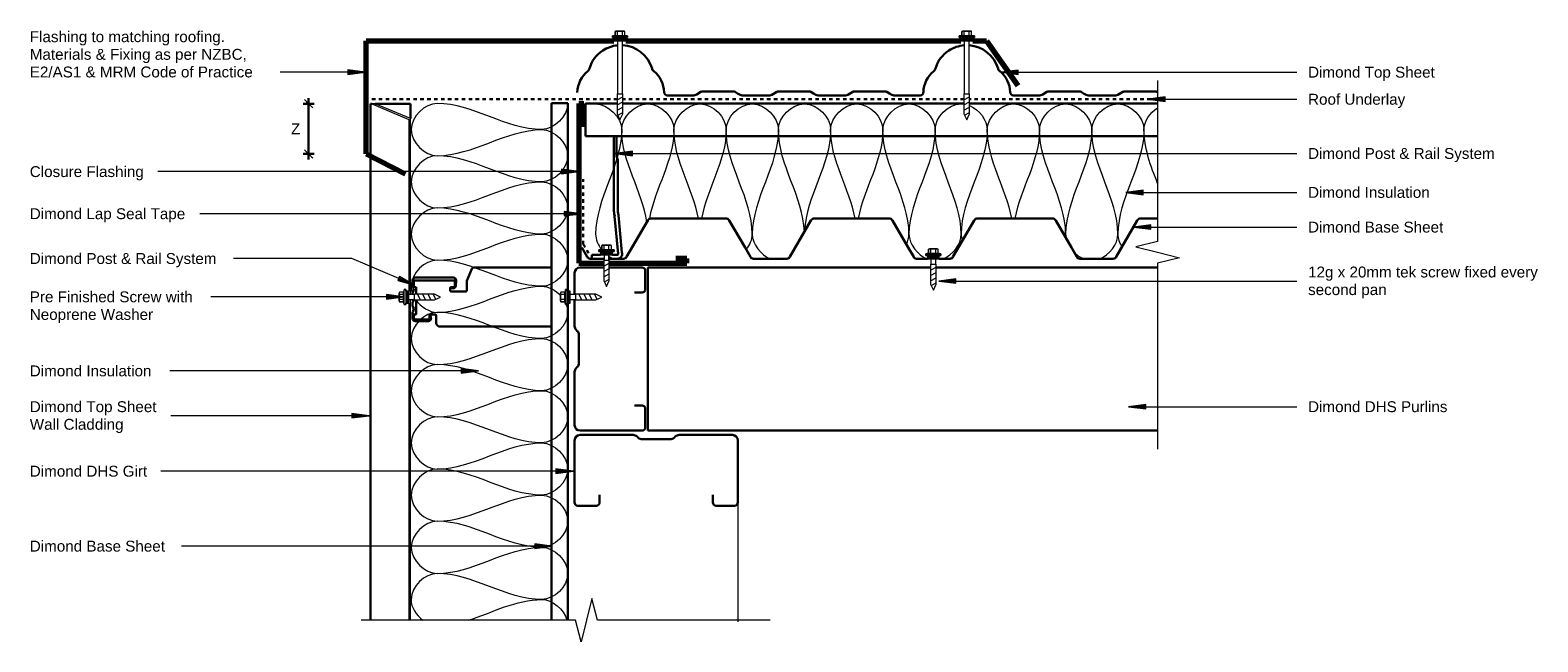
# Model space of a CAD drawing. Header units: millimetres. Extents: x -5371 to -2905, y 2410 to 5175.
# Tile 2 of 2: x -5371 to -3985, y 4613 to 5175. Entities that reach past the tile are written whole.
import ezdxf

# ---------------------------------------------------------------- set-up
doc = ezdxf.new("R2010")
doc.units = ezdxf.units.MM
doc.linetypes.add('Dash', pattern=[6.35, 3.175, -3.175])
for name, color, linetype, lineweight in [('A-ANNO-DIMS', 7, 'Continuous', 9), ('A-ANNO-DIMS-5', 7, 'Continuous', 9), ('A-DETL', 7, 'Continuous', 18), ('A-DETL-GENF', 7, 'Continuous', 9), ('A-DETL-MEDM', 7, 'Continuous', 30), ('A-DETL-THIN', 7, 'Continuous', 9), ('G-ANNO-TEXT', 7, 'Continuous', 9)]:
    doc.layers.add(name, color=color, linetype=linetype, lineweight=lineweight)
doc.styles.add('Arial', font='arial.ttf', dxfattribs={"height": 10})
doc.dimstyles.new('New_ARIAL_Red', dxfattribs={"dimscale": 304.8, "dimtxt": 10.202594, "dimasz": 0.024606, "dimexe": 0.016404, "dimexo": 0.0625, "dimgap": 0.00651, "dimtad": 3, "dimtih": 1, "dimtoh": 1, "dimdec": 0, "dimzin": 0, "dimdsep": 46, "dimtxsty": 'Arial', "dimblk1": 'OBLIQUE', "dimblk2": 'OBLIQUE', "dimsah": 1, "dimcen": 0.09, "dimdle": 0.016404, "dimazin": 0, "dimtfac": 1, "dimtdec": 4, "dimtix": 1, "dimtmove": 2, "dimatfit": 3, "dimfxl": 0.016404, "dimfxlon": 1, "dimtvp": 1, "dimtolj": 1, "dimtzin": 0, "dimlwd": 30, "dimlwe": 30, "dimarcsym": 2})

# ---------------------------------------------------------------- blocks, each defined once
blk = doc.blocks.new('Dimond AshGrid Post _ Rail Base - Dimond AshGrid Post _ Rail Base-2127371-ASC - Barge Detail')
at = {"layer": 'A-DETL-GENF', "lineweight": 30}
for p, q in [((254.3, 22.5), (-220.8, 22.5)), ((254.3, 7.5), (254.3, 22.5)), ((-220.8, 7.5), (70.7, 7.5)), ((81.7, 7.5), (254.3, 7.5))]:
    blk.add_line(p, q, dxfattribs=at)
blk = doc.blocks.new('Dimond AshGrid Post _ Rail Base 2 - Dimond AshGrid Post _ Rail Base 2-2103705-ASC - Barge Detail')
at = {"layer": 'A-DETL-GENF', "lineweight": 30}
for p, q in [((267.3, 0), (-258.4, 0)), ((267.3, -30), (267.3, 0)), ((-258.4, -30), (-85.5, -30)), ((-80.4, -30), (233.1, -30)), ((238.2, -30), (267.3, -30))]:
    blk.add_line(p, q, dxfattribs=at)
blk = doc.blocks.new('DHS_purlins_150 - Dimond hi-span steel purlin _specify size_-1974646-ASC - Barge Detail')
at = {"layer": 'A-DETL-GENF', "lineweight": 30}
for p, q in [((62, 0), (5, 0)), ((0, -5), (0, -53.9)), ((65, -20), (65, -3)), ((55, -23), (62, -23)), ((1.5, -57.5), (2.5, -58.5)), ((4, -62.1), (4, -87.9)), ((0, -96.1), (0, -145)), ((2.5, -91.5), (1.5, -92.5)), ((62, -127), (55, -127)), ((65, -147), (65, -130)), ((5, -150), (62, -150))]:
    blk.add_line(p, q, dxfattribs=at)
for centre, radius, start, end in [((62, -3), 3, 360, 90), ((5, -5), 5, 90, 180), ((62, -20), 3, 270, 0), ((5, -53.9), 5, 180, 225), ((-1, -62.1), 5, 0, 45), ((5, -96.1), 5, 135, 180), ((-1, -87.9), 5, 315, 0), ((62, -130), 3, 360, 90), ((5, -145), 5, 180, 270), ((62, -147), 3, 270, 0)]:
    blk.add_arc(centre, radius, start, end, dxfattribs=at)
blk = doc.blocks.new('DHS_purlins_150 - Dimond hi-span steel purlin _specify size_-V1-ASC - Barge Detail')
at = {"layer": 'A-DETL-GENF', "lineweight": 30}
for p, q in [((26.9, 0), (5, 0)), ((62, 0), (32, 0)), ((0, -5), (0, -25)), ((65, -20), (65, -3)), ((55, -23), (62, -23)), ((0, -29.5), (0, -53.9)), ((1.5, -57.5), (2.5, -58.5)), ((4, -62.1), (4, -87.9)), ((0, -96.1), (0, -145)), ((2.5, -91.5), (1.5, -92.5)), ((62, -127), (55, -127)), ((65, -147), (65, -130)), ((5, -150), (62, -150))]:
    blk.add_line(p, q, dxfattribs=at)
for centre, radius, start, end in [((62, -3), 3, 360, 90), ((5, -5), 5, 90, 180), ((62, -20), 3, 270, 0), ((5, -53.9), 5, 180, 225), ((-1, -62.1), 5, 0, 45), ((5, -96.1), 5, 135, 180), ((-1, -87.9), 5, 315, 0), ((62, -130), 3, 360, 90), ((5, -145), 5, 180, 270), ((62, -147), 3, 270, 0)]:
    blk.add_arc(centre, radius, start, end, dxfattribs=at)
blk = doc.blocks.new('Long section6 - BrownBuild900 Profile 37mm-2127456-ASC - Barge Detail')
at = {"layer": 'A-DETL-GENF'}
for p, q in [((490, 35.5), (475.5, 1.5)), ((476.4, 0), (490, 32.6)), ((490, 32.6), (490, 35.5)), ((490, 24.1), (490, 28)), ((306.8, 1.5), (15.3, 1.5)), ((15.3, 0), (310.1, 0)), ((314.6, 0), (476.4, 0)), ((475.5, 1.5), (317.8, 1.5))]:
    blk.add_line(p, q, dxfattribs=at)
at = {"layer": 'A-DETL-MEDM'}
for p, q in [((490, 37), (15.3, 37)), ((490, 35.5), (490, 37)), ((490, 0), (490, 32.6)), ((476.4, 0), (490, 0))]:
    blk.add_line(p, q, dxfattribs=at)
blk = doc.blocks.new('Break Line_dimond - Break Line_dimond-1997520-ASC - Barge Detail')
at = {"layer": 'A-DETL-GENF'}
for p, q in [((5, 20), (0, 0)), ((10, 0), (5, 20)), ((-10, 0), (-207, 0)), ((-5, -20), (-10, 0)), ((0, 0), (-5, -20)), ((168.9, 0), (10, 0))]:
    blk.add_line(p, q, dxfattribs=at)
blk = doc.blocks.new('Dimond AshGrid Post _ Rail System - Dimond AshGrid Post _ Rail System-1973272-ASC - Barge Detail')
at = {"layer": 'A-DETL-GENF', "lineweight": 30}
for p, q in [((-14.3, 112.7), (-19.7, 112.7)), ((-16, 111.5), (-19.7, 111.5)), ((-16, 109.5), (-16, 111.5)), ((-11.7, 111.6), (-13.2, 112.4)), ((-9.1, 112.4), (-10.6, 111.6)), ((-5.3, 112.7), (-8, 112.7)), ((-2.7, 111.6), (-4.2, 112.4)), ((3.7, 112.7), (2.3, 112.7)), ((6.3, 111.6), (4.8, 112.4)), ((8.9, 112.4), (7.4, 111.6)), ((15.1, 111.5), (9.1, 111.5)), ((9.1, 111.5), (9.1, 109.5)), ((15.4, 112.7), (10, 112.7)), ((15.1, 74), (15.1, 111.5)), ((-22.1, 110.2), (-22.1, 98.2)), ((-20.8, 108.7), (-20.8, 97)), ((-2.5, 109.5), (-16, 109.5)), ((9.1, 109.5), (2.6, 109.5)), ((17.9, 75.1), (17.9, 110.2)), ((-27.2, 87.2), (-27.2, -15)), ((-17, 91), (-23.5, 91)), ((-20.8, 97), (-17, 97)), ((-19.4, 95.8), (-16, 96.2)), ((-16, 96), (-16, 92)), ((5.2, 63.9), (5.2, 77.2)), ((6.2, 78.2), (8.1, 78.2)), ((8, 77.6), (8, 75.4)), ((9.1, 77.2), (9.1, 75.2)), ((10.2, 74), (15.1, 74)), ((10.3, 72.9), (15.3, 72.7)), ((14.9, 62.9), (6.2, 62.9)), ((26, 58.2), (14.9, 62.9)), ((27.2, 4.2), (27.2, 56.3)), ((27.2, -15), (27.2, 4.2)), ((-27.2, -15), (27.2, -15))]:
    blk.add_line(p, q, dxfattribs=at)
for centre, radius, start, end in [((-19.7, 110.2), 2.45, 90, 180), ((-16.8, 108.7), 4.02, 136.4196, 180), ((-14.3, 110.2), 2.45, 63.6686, 90), ((-11.2, 112.7), 1.25, 243.6686, 296.3314), ((-8, 110.2), 2.45, 90, 116.3314), ((-5.3, 110.2), 2.45, 63.6686, 90), ((-2.2, 112.7), 1.25, 243.6686, 265.3423), ((3.7, 110.2), 2.45, 63.6686, 90), ((6.8, 112.7), 1.25, 243.6686, 296.3314), ((10, 110.2), 2.45, 90, 116.3314), ((15.4, 110.2), 2.45, 0, 90), ((-19.7, 98.2), 2.45, 180, 276), ((-23.5, 87.3), 3.71, 90, 180.6364), ((-17, 96), 1, 360, 90), ((-17, 92), 1, 270, 360), ((6.2, 77.2), 1, 90, 180), ((10.4, 75.4), 2.45, 180, 267.14), ((8.1, 77.2), 1, 360, 90), ((10.3, 75.2), 1.2, 180, 265.2229), ((15.4, 75.1), 2.45, 267.14, 0), ((6.2, 63.9), 1, 180, 270), ((25.2, 56.3), 2.01, 0, 66.5788)]:
    blk.add_arc(centre, radius, start, end, dxfattribs=at)
blk = doc.blocks.new('Dimond AshGrid Section Post _ Rail System - Dimond AshGrid Section Post _ Rail System-1987204-ASC - Barge Detail')
at = {"layer": 'A-DETL-GENF', "lineweight": 30}
for p, q in [((8.7, 112.7), (8.7, 43)), ((8.7, 112.7), (11, 112.7)), ((11, 94.2), (11, 112.7)), ((12.3, 90.6), (11, 94.2)), ((12.3, 43), (12.3, 90.6)), ((9.3, 39.1), (12.6, 4.6)), ((16, 5.6), (12.7, 40.1)), ((-3.6, 3.5), (-11.8, 3.5)), ((-11.8, 3.5), (-11.8, 0)), ((-11.8, 0), (-0.3, 0)), ((4.2, 0), (11.8, 0)), ((11.8, 3.5), (7.4, 3.5))]:
    blk.add_line(p, q, dxfattribs=at)
for centre, radius, start, end in [((22, 43), 13.2, 180, 197), ((22, 43), 9.64, 180, 197), ((11.8, 4.4), 4.36, 270, 17), ((11.8, 4.4), 0.816, 270, 17)]:
    blk.add_arc(centre, radius, start, end, dxfattribs=at)
blk = doc.blocks.new('dp995 - Dimond DP955 cladding _specify thickness and coating_-1984263-ASC - Barge Detail')
at = {"layer": 'A-DETL-GENF', "lineweight": 30}
for p, q in [((115.2, 3.1), (110.7, 0.4)), ((130.9, 3.5), (116.9, 3.5)), ((144.9, 3.5), (130.9, 3.5)), ((148.9, 1.8), (146.6, 3.1)), ((151.2, 0.4), (148.9, 1.8)), ((185, 3.1), (180.4, 0.4)), ((200.7, 3.5), (186.7, 3.5)), ((214.7, 3.5), (200.7, 3.5)), ((218.6, 1.8), (216.3, 3.1)), ((220.9, 0.4), (218.6, 1.8)), ((254.7, 3.1), (250.1, 0.4)), ((270.4, 3.5), (256.4, 3.5)), ((284.4, 3.5), (270.4, 3.5)), ((288.4, 1.8), (286.1, 3.1)), ((290.7, 0.4), (288.4, 1.8)), ((433.2, 3.1), (428.7, 0.4)), ((448.9, 3.5), (434.9, 3.5)), ((462.9, 3.5), (448.9, 3.5)), ((466.9, 1.8), (464.6, 3.1)), ((469.2, 0.4), (466.9, 1.8)), ((503, 3.1), (498.4, 0.4)), ((518.7, 3.5), (504.7, 3.5)), ((532.7, 3.5), (518.7, 3.5)), ((534.9, 2.8), (534.3, 3.1)), ((108.8, 0), (84.2, 0)), ((178.5, 0), (153.1, 0)), ((248.2, 0), (222.8, 0)), ((316.8, 0), (292.6, 0)), ((426.8, 0), (402.2, 0)), ((496.5, 0), (471.1, 0))]:
    blk.add_line(p, q, dxfattribs=at)
for centre, radius, start, end in [((41.5, 16), 30.1, 95.5514, 123.2391), ((41.5, 16), 30.1, 16.7536, 86.9569), ((359.5, 16), 30.1, 94.2971, 123.2391), ((359.5, 16), 30.1, 16.7536, 85.7026), ((41.5, 16), 30.1, 123.2391, 163.026), ((359.5, 16), 30.1, 123.2391, 163.026), ((27.8, 2.1), 26.2, 129.405, 178.5484), ((10.2, 24.7), 2.5, 291.9049, 2.5373), ((72.8, 24.7), 2.5, 180, 248.0951), ((55.2, 2.1), 26.2, 1.4516, 50.595), ((345.8, 2.1), 26.2, 129.405, 178.5484), ((328.2, 24.7), 2.5, 291.9049, 2.5373), ((390.8, 24.7), 2.5, 180, 248.0951), ((373.2, 2.1), 26.2, 1.4516, 50.595), ((84.2, 2.8), 2.8, 180, 270), ((108.7, 4.5), 4.54, 270.1001, 294.9), ((116.9, -0.5), 4, 90, 115), ((144.9, -0.5), 4, 65, 90), ((153.1, 4.5), 4.5, 245, 270), ((178.5, 4.5), 4.54, 270.1002, 294.9), ((186.7, -0.5), 4, 90, 115), ((214.7, -0.5), 4, 65, 90), ((222.8, 4.5), 4.5, 245, 270), ((248.2, 4.5), 4.54, 270.1003, 294.9), ((256.4, -0.5), 4, 90, 115), ((284.4, -0.5), 4, 65, 90), ((292.6, 4.5), 4.5, 244.994, 270), ((316.8, 2.8), 2.8, 270, 0), ((402.2, 2.8), 2.8, 180, 270), ((426.7, 4.5), 4.54, 270.1001, 294.9), ((434.9, -0.5), 4, 90, 115), ((462.9, -0.5), 4, 65, 90), ((471.1, 4.5), 4.5, 245, 270), ((496.5, 4.5), 4.54, 270.1002, 294.9), ((504.7, -0.5), 4, 90, 115), ((532.7, -0.5), 4, 65, 90)]:
    blk.add_arc(centre, radius, start, end, dxfattribs=at)
blk = doc.blocks.new('bb1 - Dimond Brownbuilt 900 roofing _specify thickness and coating_-1997131-ASC - Barge Detail')
at = {"layer": 'A-DETL-GENF', "lineweight": 30}
for p, q in [((63.6, 0), (132.4, 0)), ((213.6, 0), (282.4, 0)), ((363.6, 0), (432.4, 0)), ((513.5, 0), (529.1, 0)), ((41, -35.4), (60.5, -1.9)), ((135.5, -1.9), (150, -26.8)), ((191, -35.4), (210.5, -1.9)), ((285.5, -1.9), (300, -26.8)), ((341, -35.4), (360.5, -1.9)), ((435.5, -1.9), (449.9, -26.8)), ((490.9, -35.4), (510.4, -1.9)), ((0, -26.8), (5, -35.4)), ((150, -26.8), (155, -35.4)), ((300, -26.8), (305, -35.4)), ((449.9, -26.8), (455, -35.4)), ((7.6, -37), (20.4, -37)), ((24.9, -37), (38.4, -37)), ((157.6, -37), (188.4, -37)), ((307.6, -37), (317.5, -37)), ((328.5, -37), (338.4, -37)), ((457.5, -37), (488.4, -37))]:
    blk.add_line(p, q, dxfattribs=at)
for centre, radius, start, end in [((63.6, -3.5), 3.5, 90, 152.2096), ((132.4, -3.5), 3.5, 27.7904, 90), ((213.6, -3.5), 3.5, 90, 152.2096), ((282.4, -3.5), 3.5, 27.7904, 90), ((363.6, -3.5), 3.5, 90, 152.2096), ((432.4, -3.5), 3.5, 27.7904, 90), ((513.5, -3.5), 3.5, 90, 152.2096), ((7.7, -34), 3, 207.8105, 268.4596), ((38.3, -34), 3, 271.5404, 332.1895), ((157.7, -34), 3, 207.8105, 268.4596), ((188.3, -34), 3, 271.5404, 332.1895), ((307.6, -34), 3, 207.8105, 268.4596), ((338.3, -34), 3, 271.5404, 332.1895), ((457.6, -34), 3, 207.8105, 268.4596), ((488.3, -34), 3, 271.5404, 332.1895)]:
    blk.add_arc(centre, radius, start, end, dxfattribs=at)
blk = doc.blocks.new('Steel Structure 2A - Steel Structure 2A-2104131-ASC - Barge Detail')
at = {"layer": 'A-DETL-GENF', "lineweight": 30}
for p, q in [((25.2, 0), (-234.6, 0)), ((-234.6, 0), (-234.6, -150)), ((233.8, 0), (30.3, 0)), ((-234.6, -150), (233.8, -150))]:
    blk.add_line(p, q, dxfattribs=at)
blk = doc.blocks.new('Break Line_dimond - Break Line_dimond-1935017-ASC - Barge Detail')
at = {"layer": 'A-DETL-GENF'}
for p, q in [((5, 20), (0, 0)), ((10, 0), (5, 20)), ((-10, 0), (-180.9, 0)), ((-5, -20), (-10, 0)), ((0, 0), (-5, -20)), ((158.1, 0), (10, 0))]:
    blk.add_line(p, q, dxfattribs=at)
blk = doc.blocks.new('Detail-Screws-12Gx45mmTek screw 30mm1 - Prefinished screw with neoprene washer-2103742-ASC - Barge Detail')
at = {"layer": 'A-DETL-GENF'}
blk.add_hatch(color=256, dxfattribs=at).paths.add_polyline_path([(-5.5, 0), (5.5, 0), (5.5, 3), (-5.5, 3)])
for p, q in [((-4.5, 5), (-7, 4.5)), ((-7, 4.5), (-4.5, 5)), ((-7, 4.5), (-7, 3)), ((-7, 3), (-7, 4.5)), ((-7, 4.5), (7, 4.5)), ((-7, 3), (-5.5, 3)), ((-5.5, 3), (-7, 3)), ((5.5, 3), (-5.5, 3)), ((-5.5, 3), (-5.5, 0)), ((-5.5, 0), (5.5, 0)), ((-4.5, 8.7), (-4.5, 5)), ((-4.5, 5), (-4.5, 8.7)), ((-4.5, 5), (4.5, 5)), ((3.4, 9), (-3.4, 9)), ((-3.4, 9), (3.4, 9)), ((-2.3, 0), (-2.3, -48.6)), ((-2.3, 5), (-2.3, 8.7)), ((2.2, 5), (2.2, 8.7)), ((2.2, -48.6), (2.2, 0)), ((4.5, 5), (4.5, 8.7)), ((4.5, 5), (4.5, 8.7)), ((7, 4.5), (4.5, 5)), ((7, 4.5), (4.5, 5)), ((5.5, 3), (7, 3)), ((7, 3), (5.5, 3)), ((5.5, 0), (5.5, 3)), ((7, 3), (7, 4.5)), ((7, 4.5), (7, 3)), ((-2.3, -48.6), (-2.6, -48.6)), ((-2.6, -48.6), (-2.6, -67.1)), ((-2.6, -54.1), (2.5, -51.4)), ((-2.3, -48.6), (2.2, -48.6)), ((2.5, -48.6), (2.2, -48.6)), ((2.5, -67.1), (2.5, -48.6)), ((-2.6, -58.9), (2.5, -56.2)), ((-2.6, -63.8), (2.5, -61.1)), ((-2.6, -67.1), (0, -72.6)), ((-2, -68.3), (2.5, -65.9)), ((0, -72.6), (2.5, -67.1))]:
    blk.add_line(p, q, dxfattribs=at)
for centre, radius, start, end in [((-3.4, 6.9), 2.13, 90, 121.8908), ((-3.4, 6.9), 2.13, 58.1092, 121.8908), ((0, 1), 8.04, 73.7398, 106.2602), ((3.4, 6.9), 2.13, 58.1092, 121.8908), ((3.4, 6.9), 2.13, 58.1092, 90)]:
    blk.add_arc(centre, radius, start, end, dxfattribs=at)
blk = doc.blocks.new('Detail-Screws-12Gx45mmTek screw 30mm1 - Prefinished screw with neoprene washer-2083071-ASC - Barge Detail')
at = {"layer": 'A-DETL-GENF'}
blk.add_hatch(color=256, dxfattribs=at).paths.add_polyline_path([(-5.5, 0), (5.5, 0), (5.5, 3), (-5.5, 3)])
for p, q in [((-4.5, 5), (-7, 4.5)), ((-7, 4.5), (-4.5, 5)), ((-7, 4.5), (-7, 3)), ((-7, 3), (-7, 4.5)), ((-7, 4.5), (7, 4.5)), ((-7, 3), (-5.5, 3)), ((-5.5, 3), (-7, 3)), ((5.5, 3), (-5.5, 3)), ((-5.5, 3), (-5.5, 0)), ((-5.5, 0), (5.5, 0)), ((-4.5, 8.7), (-4.5, 5)), ((-4.5, 5), (-4.5, 8.7)), ((-4.5, 5), (4.5, 5)), ((3.4, 9), (-3.4, 9)), ((-3.4, 9), (3.4, 9)), ((-2.3, 0), (-2.3, -5)), ((-2.3, 5), (-2.3, 8.7)), ((2.2, 5), (2.2, 8.7)), ((2.2, -5), (2.2, 0)), ((4.5, 5), (4.5, 8.7)), ((4.5, 5), (4.5, 8.7)), ((7, 4.5), (4.5, 5)), ((7, 4.5), (4.5, 5)), ((5.5, 3), (7, 3)), ((7, 3), (5.5, 3)), ((5.5, 0), (5.5, 3)), ((7, 3), (7, 4.5)), ((7, 4.5), (7, 3)), ((-2.3, -5), (-2.6, -5)), ((-2.6, -5), (-2.6, -23.5)), ((-2.6, -10.5), (2.5, -7.8)), ((-2.6, -15.3), (2.5, -12.7)), ((-2.3, -5), (2.2, -5)), ((2.5, -5), (2.2, -5)), ((2.5, -23.5), (2.5, -5)), ((-2.6, -20.2), (2.5, -17.5)), ((-2.6, -23.5), (0, -29)), ((-2, -24.7), (2.5, -22.3)), ((0, -29), (2.5, -23.5))]:
    blk.add_line(p, q, dxfattribs=at)
for centre, radius, start, end in [((-3.4, 6.9), 2.13, 90, 121.8908), ((-3.4, 6.9), 2.13, 58.1092, 121.8908), ((0, 1), 8.04, 73.7398, 106.2602), ((3.4, 6.9), 2.13, 58.1092, 121.8908), ((3.4, 6.9), 2.13, 58.1092, 90)]:
    blk.add_arc(centre, radius, start, end, dxfattribs=at)
blk = doc.blocks.new('DIMBLOCK1-ASC - Barge Detail')
at = {"layer": 'A-ANNO-DIMS-5', "lineweight": 30}
for p, q in [((-5114.7, 5107.6), (-5119.7, 5107.6)), ((-5114.7, 5112.6), (-5114.7, 5056.4)), ((-5114.7, 5107.6), (-5109.7, 5107.6)), ((-5114.7, 5061.4), (-5119.7, 5061.4)), ((-5114.7, 5061.4), (-5109.7, 5061.4))]:
    blk.add_line(p, q, dxfattribs=at)
at = {"layer": 'A-ANNO-DIMS-5', "lineweight": 13}
for p, q in [((-5114.7, 5107.6), (-5118.5, 5111.4)), ((-5114.7, 5107.6), (-5111, 5103.9)), ((-5114.7, 5061.4), (-5118.5, 5065.1)), ((-5114.7, 5061.4), (-5111, 5057.6))]:
    blk.add_line(p, q, dxfattribs=at)
at = {"layer": 'A-ANNO-DIMS-5', "color": 0, "lineweight": 30, "insert": (-5130.9, 5089.6), "char_height": 10, "width": 10.171, "attachment_point": 1, "line_spacing_factor": 0.941778, "style": 'Arial'}
blk.add_mtext('Z', dxfattribs=at)
blk = doc.blocks.new('_Oblique')
at = {"color": 0, "linetype": 'ByBlock', "lineweight": -2}
blk.add_line((-0.5, -0.5), (0.5, 0.5), dxfattribs=at)

msp = doc.modelspace()

# ---------------------------------------------------------------- hatches: boundary and pattern name
at = {"layer": 'G-ANNO-TEXT'}
for points in [[(-5062.8, 5136.6), (-5078.7, 5138.7), (-5078.7, 5134.5)], [(-4478.4, 5136.6), (-4462.6, 5134.5), (-4462.6, 5138.6)], [(-4343.3, 5111.7), (-4327.4, 5109.6), (-4327.4, 5113.8)], [(-4832.9, 5061.9), (-4817.1, 5059.8), (-4817.1, 5064)], [(-4866.4, 5045.2), (-4882.3, 5047.3), (-4882.3, 5043.1)], [(-4363.7, 5026.1), (-4347.8, 5024), (-4347.8, 5028.1)], [(-4863.9, 5006.5), (-4879.8, 5008.6), (-4879.8, 5004.4)], [(-4356.6, 4994.2), (-4340.7, 4992.2), (-4340.7, 4996.3)], [(-5017.5, 4940.8), (-5031.3, 4948.9), (-5032.9, 4945.1)], [(-4535.7, 4944.6), (-4519.9, 4942.6), (-4519.9, 4946.7)], [(-5027.4, 4930.1), (-5043.2, 4932.2), (-5043.2, 4928)], [(-4958.6, 4862), (-4974.5, 4864.1), (-4974.5, 4859.9)], [(-5059.1, 4820.8), (-5075, 4822.9), (-5075, 4818.7)], [(-4361.3, 4829.1), (-4345.4, 4827), (-4345.4, 4831.2)], [(-4871.5, 4769.8), (-4887.4, 4771.9), (-4887.4, 4767.7)], [(-4891.1, 4700.9), (-4906.9, 4703), (-4906.9, 4698.8)]]:
    msp.add_hatch(color=256, dxfattribs=at).paths.add_polyline_path(points)

# ---------------------------------------------------------------- linework, layer by layer
at = {"layer": 'A-DETL', "lineweight": 70}
for p, q in [((-5062, 5061.4), (-5062, 5165.4)), ((-5062, 5165.4), (-4834.1, 5165.4)), ((-4823.1, 5165.4), (-4515.4, 5165.4)), ((-4504.4, 5165.4), (-4491.7, 5165.4)), ((-4491.7, 5165.4), (-4463, 5124.5)), ((-4866.3, 5107.8), (-4866.3, 4961.1)), ((-4866.3, 5107.8), (-4861.9, 5107.8)), ((-4861.9, 5107.8), (-4861.9, 5086.4)), ((-5062, 5061.4), (-5025.9, 5043)), ((-4866.3, 4961.1), (-4843.5, 4961.1)), ((-4838.4, 4961.1), (-4767.2, 4961.1)), ((-4767.2, 4965.3), (-4777.2, 4965.3)), ((-4767.2, 4961.1), (-4767.2, 4965.3))]:
    msp.add_line(p, q, dxfattribs=at)
at = {"layer": 'A-DETL', "linetype": 'Dash', "lineweight": 30}
for p, q in [((-4831.1, 5111.8), (-5057.6, 5111.8)), ((-4512.5, 5111.8), (-4826, 5111.8)), ((-4334.5, 5111.8), (-4507.4, 5111.8)), ((-4862.3, 4978.5), (-4862.3, 5038.3)), ((-4862.3, 4978.5), (-4856.3, 4968.1))]:
    msp.add_line(p, q, dxfattribs=at)
at = {"layer": 'A-DETL'}
for points in [[(-4996.5, 5107.8), (-5007.9, 5107.8), (-5033.2, 5083.8), (-5007.9, 5059.8), (-4996.5, 5059.8)], [(-4900.5, 5083.8), (-4933.5, 5083.8), (-4963.6, 5107.8), (-4996.5, 5107.8)], [(-4876.5, 5107.8), (-4876.5, 5096.5), (-4889.2, 5083.8), (-4900.5, 5083.8)], [(-4851, 5107.6), (-4839.7, 5107.6), (-4827, 5094.9), (-4827, 5083.6)], [(-4827, 5083.6), (-4827, 5094.9), (-4803, 5120.3), (-4779, 5094.9), (-4779, 5083.6)], [(-4779, 5083.6), (-4779, 5094.9), (-4755, 5120.3), (-4731, 5094.9), (-4731, 5083.6)], [(-4731, 5083.6), (-4731, 5094.9), (-4707, 5120.3), (-4683, 5094.9), (-4683, 5083.6)], [(-4683, 5083.6), (-4683, 5094.9), (-4659, 5120.3), (-4635, 5094.9), (-4635, 5083.6)], [(-4635, 5083.6), (-4635, 5094.9), (-4611, 5120.3), (-4587, 5094.9), (-4587, 5083.6)], [(-4587, 5083.6), (-4587, 5094.9), (-4563, 5120.3), (-4539, 5094.9), (-4539, 5083.6)], [(-4507.4, 5105.9), (-4498.4, 5102.2), (-4491, 5092.4), (-4491, 5083.6)], [(-4491, 5083.6), (-4491, 5094.9), (-4467, 5120.3), (-4443, 5094.9), (-4443, 5083.6)], [(-4443, 5083.6), (-4443, 5094.9), (-4419, 5120.3), (-4395, 5094.9), (-4395, 5083.6)], [(-4395, 5083.6), (-4395, 5094.9), (-4371, 5120.3), (-4347, 5094.9), (-4347, 5083.6)], [(-4347, 5083.6), (-4347, 5091.1), (-4341.7, 5099.3), (-4334.6, 5103.9)], [(-4996.5, 5059.8), (-4963.6, 5059.8), (-4933.5, 5083.8), (-4900.5, 5083.8)], [(-4900.5, 5083.8), (-4889.2, 5083.8), (-4863.9, 5059.8), (-4889.2, 5035.8), (-4900.5, 5035.8)], [(-4827, 5083.6), (-4827, 5050.6), (-4851, 5020.6), (-4851, 4987.6)], [(-4803.9, 4998.8), (-4808.2, 5027.5), (-4827, 5054.4), (-4827, 5083.6)], [(-4779, 5083.6), (-4779, 5055.5), (-4796.4, 5029.6), (-4801.6, 5002.2)], [(-4756.5, 5002.2), (-4761.7, 5029.6), (-4779, 5055.5), (-4779, 5083.6)], [(-4731, 5083.6), (-4731, 5055.5), (-4748.4, 5029.6), (-4753.6, 5002.2)], [(-4707, 4987.6), (-4707, 5020.6), (-4731, 5050.6), (-4731, 5083.6)], [(-4683, 5083.6), (-4683, 5050.6), (-4707, 5020.6), (-4707, 4987.6)], [(-4659.1, 4989.8), (-4660.1, 5021.9), (-4683, 5051.3), (-4683, 5083.6)], [(-4635, 5083.6), (-4635, 5051.6), (-4657.7, 5022.3), (-4659, 4990.5)], [(-4612.5, 5002.2), (-4617.7, 5029.6), (-4635, 5055.5), (-4635, 5083.6)], [(-4587, 5083.6), (-4587, 5055.5), (-4604.4, 5029.6), (-4609.6, 5002.2)], [(-4563, 4987.6), (-4563, 5020.6), (-4587, 5050.6), (-4587, 5083.6)], [(-4539, 5083.6), (-4539, 5050.6), (-4563, 5020.6), (-4563, 4987.6)], [(-4515, 4987.6), (-4515, 5020.6), (-4539, 5050.6), (-4539, 5083.6)], [(-4491, 5083.6), (-4491, 5050.6), (-4515, 5020.6), (-4515, 4987.6)], [(-4468.5, 5002.2), (-4473.7, 5029.6), (-4491, 5055.5), (-4491, 5083.6)], [(-4443, 5083.6), (-4443, 5055.5), (-4460.4, 5029.6), (-4465.6, 5002.2)], [(-4419, 4987.6), (-4419, 5020.6), (-4443, 5050.6), (-4443, 5083.6)], [(-4395, 5083.6), (-4395, 5050.6), (-4419, 5020.6), (-4419, 4987.6)], [(-4371, 4987.6), (-4371, 5020.6), (-4395, 5050.6), (-4395, 5083.6)], [(-4347, 5083.6), (-4347, 5050.6), (-4371, 5020.6), (-4371, 4987.6)], [(-4334.5, 5034.2), (-4340.7, 5050.4), (-4347, 5066.6), (-4347, 5083.6)], [(-4996.5, 5059.8), (-5007.9, 5059.8), (-5033.2, 5035.8), (-5007.9, 5011.8), (-4996.5, 5011.8)], [(-4900.5, 5035.8), (-4933.5, 5035.8), (-4963.6, 5059.8), (-4996.5, 5059.8)], [(-4996.5, 5011.8), (-4963.6, 5011.8), (-4933.5, 5035.8), (-4900.5, 5035.8)], [(-4900.5, 5035.8), (-4889.2, 5035.8), (-4863.9, 5011.8), (-4889.2, 4987.8), (-4900.5, 4987.8)], [(-4996.5, 5011.8), (-5007.9, 5011.8), (-5033.2, 4987.8), (-5007.9, 4963.8), (-4996.5, 4963.8)], [(-4900.5, 4987.8), (-4933.5, 4987.8), (-4963.6, 5011.8), (-4996.5, 5011.8)], [(-4996.5, 4963.8), (-4963.6, 4963.8), (-4933.5, 4987.8), (-4900.5, 4987.8)], [(-4900.5, 4987.8), (-4889.2, 4987.8), (-4863.9, 4963.8), (-4889.2, 4939.8), (-4900.5, 4939.8)], [(-4851, 4987.6), (-4851, 4982.8), (-4848.9, 4977.8), (-4845.6, 4973.6)], [(-4712.5, 4973.6), (-4709.2, 4977.8), (-4707, 4982.8), (-4707, 4987.6)], [(-4707, 4987.6), (-4707, 4978.6), (-4699.4, 4968.7), (-4690.2, 4965)], [(-4565.4, 4978.5), (-4563.9, 4981.5), (-4563, 4984.6), (-4563, 4987.6)], [(-4563, 4987.6), (-4563, 4978.6), (-4555.4, 4968.7), (-4546.2, 4965)], [(-4531.8, 4965), (-4522.7, 4968.7), (-4515, 4978.6), (-4515, 4987.6)], [(-4515, 4987.6), (-4515, 4985.6), (-4514.7, 4983.6), (-4514, 4981.7)], [(-4419.2, 4985.2), (-4419.1, 4986), (-4419, 4986.8), (-4419, 4987.6)], [(-4419, 4987.6), (-4419, 4986.3), (-4418.9, 4984.9), (-4418.6, 4983.6)], [(-4387.8, 4965), (-4378.7, 4968.7), (-4371, 4978.6), (-4371, 4987.6)], [(-4371, 4987.6), (-4371, 4983.7), (-4369.6, 4979.7), (-4367.3, 4976.1)], [(-4900.5, 4939.8), (-4933.5, 4939.8), (-4963.6, 4963.8), (-4996.5, 4963.8)], [(-4838.7, 4967.4), (-4837.3, 4966.4), (-4835.8, 4965.6), (-4834.2, 4965)], [(-4675.8, 4965), (-4674.7, 4965.5), (-4673.6, 4966), (-4672.5, 4966.7)], [(-4411.3, 4971.1), (-4408.7, 4968.5), (-4405.6, 4966.4), (-4402.2, 4965)], [(-4996.5, 4915.8), (-4963.6, 4915.8), (-4933.5, 4939.8), (-4900.5, 4939.8)], [(-4900.5, 4939.8), (-4894.4, 4939.8), (-4887.9, 4936.3), (-4883.2, 4931.2)], [(-5016.2, 4927.3), (-5011.5, 4920.7), (-5003.8, 4915.8), (-4996.5, 4915.8)], [(-4996.5, 4915.8), (-5007.9, 4915.8), (-5033.2, 4891.8), (-5007.9, 4867.8), (-4996.5, 4867.8)], [(-4900.5, 4891.8), (-4933.5, 4891.8), (-4963.6, 4915.8), (-4996.5, 4915.8)], [(-4996.5, 4867.8), (-4963.6, 4867.8), (-4933.5, 4891.8), (-4900.5, 4891.8)], [(-4900.5, 4891.8), (-4889.2, 4891.8), (-4863.9, 4867.8), (-4889.2, 4843.8), (-4900.5, 4843.8)], [(-4996.5, 4867.8), (-5007.9, 4867.8), (-5033.2, 4843.8), (-5007.9, 4819.8), (-4996.5, 4819.8)], [(-4900.5, 4843.8), (-4933.5, 4843.8), (-4963.6, 4867.8), (-4996.5, 4867.8)], [(-4996.5, 4819.8), (-4963.6, 4819.8), (-4933.5, 4843.8), (-4900.5, 4843.8)], [(-4900.5, 4843.8), (-4889.2, 4843.8), (-4863.9, 4819.8), (-4889.2, 4795.8), (-4900.5, 4795.8)], [(-4996.5, 4819.8), (-5007.9, 4819.8), (-5033.2, 4795.8), (-5007.9, 4771.8), (-4996.5, 4771.8)], [(-4900.5, 4795.8), (-4933.5, 4795.8), (-4963.6, 4819.8), (-4996.5, 4819.8)], [(-4996.5, 4771.8), (-4963.6, 4771.8), (-4933.5, 4795.8), (-4900.5, 4795.8)], [(-4900.5, 4795.8), (-4889.2, 4795.8), (-4863.9, 4771.8), (-4889.2, 4747.8), (-4900.5, 4747.8)], [(-4996.5, 4771.8), (-5007.9, 4771.8), (-5033.2, 4747.8), (-5007.9, 4723.8), (-4996.5, 4723.8)], [(-4900.5, 4747.8), (-4933.5, 4747.8), (-4963.6, 4771.8), (-4996.5, 4771.8)], [(-4996.5, 4723.8), (-4963.6, 4723.8), (-4933.5, 4747.8), (-4900.5, 4747.8)], [(-4900.5, 4747.8), (-4889.2, 4747.8), (-4863.9, 4723.8), (-4889.2, 4699.8), (-4900.5, 4699.8)], [(-4996.5, 4723.8), (-5007.9, 4723.8), (-5033.2, 4699.8), (-5007.9, 4675.8), (-4996.5, 4675.8)], [(-4900.5, 4699.8), (-4933.5, 4699.8), (-4963.6, 4723.8), (-4996.5, 4723.8)], [(-4996.5, 4675.8), (-4963.6, 4675.8), (-4933.5, 4699.8), (-4900.5, 4699.8)], [(-4900.5, 4699.8), (-4889.2, 4699.8), (-4863.9, 4675.8), (-4889.2, 4651.8), (-4900.5, 4651.8)], [(-4900.5, 4651.8), (-4933.5, 4651.8), (-4963.6, 4675.8), (-4996.5, 4675.8)], [(-4968.1, 4632.8), (-4945.7, 4639.9), (-4923.9, 4651.8), (-4900.5, 4651.8)], [(-4900.5, 4651.8), (-4890.8, 4651.8), (-4880.1, 4643), (-4877.3, 4632.9)]]:
    msp.add_open_spline(points, degree=3, dxfattribs=at)
for points, knots in [([(-4539, 5083.6), (-4539, 5094.9), (-4526.2, 5108.5), (-4513.3, 5107.5), (-4512.5, 5107.4)], [0, 0, 0, 0, 1.414214, 1.514844, 1.514844, 1.514844, 1.514844]), ([(-4996.5, 4963.8), (-5007.9, 4963.8), (-5023.3, 4949.2), (-5020, 4934.6), (-5018.9, 4932.2)], [0, 0, 0, 0, 1.414214, 1.720619, 1.720619, 1.720619, 1.720619]), ([(-4878, 4922.9), (-4877.1, 4920.6), (-4874, 4906.2), (-4889.2, 4891.8), (-4900.5, 4891.8)], [1.131221, 1.131221, 1.131221, 1.131221, 1.414214, 2.828427, 2.828427, 2.828427, 2.828427]), ([(-4996.5, 4675.8), (-5007.9, 4675.8), (-5028.2, 4656.6), (-5016, 4637.4), (-5009.8, 4632.8)], [0, 0, 0, 0, 1.414214, 2.265348, 2.265348, 2.265348, 2.265348])]:
    msp.add_open_spline(points, degree=3, knots=knots, dxfattribs=at)
at = {"layer": 'A-DETL-THIN'}
for p, q in [((-4802, 5002.1), (-4823.5, 4965.1)), ((-4729.2, 5002.1), (-4802, 5002.1)), ((-4707.7, 4965.1), (-4729.2, 5002.1)), ((-4652, 5002.1), (-4673.5, 4965.1)), ((-4579.2, 5002.1), (-4652, 5002.1)), ((-4557.7, 4965.1), (-4579.2, 5002.1)), ((-4502.1, 5002.1), (-4523.6, 4965.1)), ((-4429.2, 5002.1), (-4502.1, 5002.1)), ((-4407.7, 4965.1), (-4429.2, 5002.1)), ((-4352.1, 5002.1), (-4373.6, 4965.1)), ((-4334.5, 5002.1), (-4352.1, 5002.1)), ((-4843.2, 4965.1), (-4856, 4965.1)), ((-4823.5, 4965.1), (-4838.7, 4965.1)), ((-4673.5, 4965.1), (-4707.7, 4965.1)), ((-4546.1, 4965.1), (-4557.7, 4965.1)), ((-4523.6, 4965.1), (-4535.1, 4965.1)), ((-4373.6, 4965.1), (-4407.7, 4965.1)), ((-4720.3, 4798.1), (-4720.3, 4631.4))]:
    msp.add_line(p, q, dxfattribs=at)
at = {"layer": 'G-ANNO-TEXT'}
for p, q in [((-5062.8, 5136.6), (-5140.8, 5136.6)), ((-5062.8, 5136.6), (-5078.7, 5138.7)), ((-5078.7, 5138.7), (-5078.7, 5134.5)), ((-5078.7, 5134.5), (-5062.8, 5136.6)), ((-4462.6, 5138.6), (-4478.4, 5136.6)), ((-4478.4, 5136.6), (-4462.6, 5134.5)), ((-4478.4, 5136.6), (-4206.4, 5136.6)), ((-4462.6, 5134.5), (-4462.6, 5138.6)), ((-4327.4, 5113.8), (-4343.3, 5111.7)), ((-4327.4, 5109.6), (-4327.4, 5113.8)), ((-4343.3, 5111.7), (-4327.4, 5109.6)), ((-4343.3, 5111.7), (-4206.4, 5111.7)), ((-4817.1, 5064), (-4832.9, 5061.9)), ((-4832.9, 5061.9), (-4817.1, 5059.8)), ((-4832.9, 5061.9), (-4206.4, 5061.9)), ((-4817.1, 5059.8), (-4817.1, 5064)), ((-5253.1, 5045.2), (-5253.4, 5045.2)), ((-4866.4, 5045.2), (-5253.1, 5045.2)), ((-4866.4, 5045.2), (-4882.3, 5047.3)), ((-4882.3, 5047.3), (-4882.3, 5043.1)), ((-4882.3, 5043.1), (-4866.4, 5045.2)), ((-4347.8, 5028.1), (-4363.7, 5026.1)), ((-4363.7, 5026.1), (-4347.8, 5024)), ((-4363.7, 5026.1), (-4206.4, 5026.1)), ((-4347.8, 5024), (-4347.8, 5028.1)), ((-5214.4, 5006.5), (-5214.7, 5006.5)), ((-4863.9, 5006.5), (-5214.4, 5006.5)), ((-4863.9, 5006.5), (-4879.8, 5008.6)), ((-4879.8, 5008.6), (-4879.8, 5004.4)), ((-4879.8, 5004.4), (-4863.9, 5006.5)), ((-4340.7, 4996.3), (-4356.6, 4994.2)), ((-4356.6, 4994.2), (-4340.7, 4992.2)), ((-4356.6, 4994.2), (-4206.4, 4994.2)), ((-4340.7, 4992.2), (-4340.7, 4996.3)), ((-5074.9, 4965.3), (-5183.7, 4965.3)), ((-5017.5, 4940.8), (-5074.9, 4965.3)), ((-5031.3, 4948.9), (-5032.9, 4945.1)), ((-5017.5, 4940.8), (-5031.3, 4948.9)), ((-4519.9, 4946.7), (-4535.7, 4944.6)), ((-4519.9, 4942.6), (-4519.9, 4946.7)), ((-5032.9, 4945.1), (-5017.5, 4940.8)), ((-4535.7, 4944.6), (-4519.9, 4942.6)), ((-4535.7, 4944.6), (-4206.4, 4944.6)), ((-5186.1, 4930.1), (-5204.7, 4930.1)), ((-5027.4, 4930.1), (-5186.1, 4930.1)), ((-5027.4, 4930.1), (-5043.2, 4932.2)), ((-5043.2, 4932.2), (-5043.2, 4928)), ((-5043.2, 4928), (-5027.4, 4930.1)), ((-4958.6, 4862), (-4974.5, 4864.1)), ((-4974.5, 4864.1), (-4974.5, 4859.9)), ((-4958.6, 4862), (-5242.4, 4862)), ((-4974.5, 4859.9), (-4958.6, 4862)), ((-5059.1, 4820.8), (-5075, 4822.9)), ((-5075, 4822.9), (-5075, 4818.7)), ((-4345.4, 4831.2), (-4361.3, 4829.1)), ((-4361.3, 4829.1), (-4345.4, 4827)), ((-4361.3, 4829.1), (-4206.4, 4829.1)), ((-4345.4, 4827), (-4345.4, 4831.2)), ((-5059.1, 4820.8), (-5241.3, 4820.8)), ((-5075, 4818.7), (-5059.1, 4820.8)), ((-5166.5, 4769.8), (-5250.7, 4769.8)), ((-4871.5, 4769.8), (-5166.5, 4769.8)), ((-4871.5, 4769.8), (-4887.4, 4771.9)), ((-4887.4, 4771.9), (-4887.4, 4767.7)), ((-4887.4, 4767.7), (-4871.5, 4769.8)), ((-4891.1, 4700.9), (-5231.5, 4700.9)), ((-4891.1, 4700.9), (-4906.9, 4703)), ((-4906.9, 4703), (-4906.9, 4698.8)), ((-4906.9, 4698.8), (-4891.1, 4700.9))]:
    msp.add_line(p, q, dxfattribs=at)

# ---------------------------------------------------------------- block references
at = {"layer": 'A-DETL-GENF'}
for name, p in [('Detail-Screws-12Gx45mmTek screw 30mm1 - Prefinished screw with neoprene washer-2103742-ASC - Barge Detail', (-4828.6, 5165.4)), ('Detail-Screws-12Gx45mmTek screw 30mm1 - Prefinished screw with neoprene washer-2103742-ASC - Barge Detail', (-4509.9, 5165.4)), ('Detail-Screws-12Gx45mmTek screw 30mm1 - Prefinished screw with neoprene washer-2083071-ASC - Barge Detail', (-4840.9, 4968.7)), ('Detail-Screws-12Gx45mmTek screw 30mm1 - Prefinished screw with neoprene washer-2083071-ASC - Barge Detail', (-4540.6, 4965.1)), ('Break Line_dimond - Break Line_dimond-1997520-ASC - Barge Detail', (-4859.4, 4632.9))]:
    msp.add_blockref(name, p, dxfattribs=at)
at = {"layer": 'A-DETL-GENF', "lineweight": 30}
for name, p in [('dp995 - Dimond DP955 cladding _specify thickness and coating_-1984263-ASC - Barge Detail', (-4869.4, 5115.3)), ('Dimond AshGrid Section Post _ Rail System - Dimond AshGrid Section Post _ Rail System-1987204-ASC - Barge Detail', (-4842.8, 4965.1)), ('bb1 - Dimond Brownbuilt 900 roofing _specify thickness and coating_-1997131-ASC - Barge Detail', (-4863.6, 5002.1)), ('DHS_purlins_150 - Dimond hi-span steel purlin _specify size_-V1-ASC - Barge Detail', (-4870.3, 4957.1)), ('Steel Structure 2A - Steel Structure 2A-2104131-ASC - Barge Detail', (-4568.3, 4957.1))]:
    msp.add_blockref(name, p, dxfattribs=at)
at = {"layer": 'A-DETL-GENF'}
for name, p, rotation in [('Break Line_dimond - Break Line_dimond-1935017-ASC - Barge Detail', (-4334.5, 4971), 89.99999999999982), ('Long section6 - BrownBuild900 Profile 37mm-2127456-ASC - Barge Detail', (-5021, 4617.6), 89.99999999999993), ('Detail-Screws-12Gx45mmTek screw 30mm1 - Prefinished screw with neoprene washer-2083071-ASC - Barge Detail', (-5022.5, 4929.9), 90.00000000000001), ('Detail-Screws-12Gx45mmTek screw 30mm1 - Prefinished screw with neoprene washer-2083071-ASC - Barge Detail', (-4874.3, 4929.9), 90.00000000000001)]:
    msp.add_blockref(name, p, dxfattribs=dict(at, rotation=rotation))
at = {"layer": 'A-DETL-GENF', "lineweight": 30}
for name, p, rotation in [('Dimond AshGrid Post _ Rail Base - Dimond AshGrid Post _ Rail Base-2127371-ASC - Barge Detail', (-4869, 4853.7), 89.9999999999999), ('Dimond AshGrid Post _ Rail Base 2 - Dimond AshGrid Post _ Rail Base 2-2103705-ASC - Barge Detail', (-4592.9, 5077.8), 180), ('Dimond AshGrid Post _ Rail System - Dimond AshGrid Post _ Rail System-1973272-ASC - Barge Detail', (-4906.5, 4929.9), 89.99999999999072), ('DHS_purlins_150 - Dimond hi-span steel purlin _specify size_-1974646-ASC - Barge Detail', (-4720.3, 4803.1), 270.0000000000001)]:
    msp.add_blockref(name, p, dxfattribs=dict(at, rotation=rotation))

# ---------------------------------------------------------------- texts
at = {"layer": 'G-ANNO-TEXT', "char_height": 10, "attachment_point": 1, "style": 'Arial'}
for s, insert, width in [('Flashing to matching roofing. ', (-5371, 5174.2), 228.08), ('Materials & Fixing as per NZBC, ', (-5371, 5158), 252.131), ('E2/AS1 & MRM Code of Practice', (-5371, 5141.8), 254.135), ('Dimond Top Sheet', (-4196.2, 5141.6), 144.304), ('Roof Underlay', (-4196.2, 5116.7), 110.633), ('Dimond Post & Rail System', (-4196.2, 5066.9), 213.249), ('Closure Flashing', (-5371, 5050.2), 130.274), ('Dimond Insulation', (-4196.2, 5031.1), 139.093), ('Dimond Lap Seal Tape', (-5371, 5011.5), 177.173), ('Dimond Base Sheet', (-4196.2, 4999.2), 154.325), ('Dimond Post & Rail System', (-5371, 4970.3), 213.249), ('12g x 20mm tek screw fixed every ', (-4196.2, 4957.9), 266.962), ('Pre Finished Screw with ', (-5371, 4935.1), 189.198), ('second pan', (-4196.2, 4941.7), 89.789), ('Neoprene Washer', (-5371, 4918.9), 140.696), ('Dimond Insulation', (-5371, 4867), 139.093), ('Dimond Top Sheet ', (-5371, 4834.1), 145.105), ('Dimond DHS Purlins', (-4196.2, 4834.1), 159.135), ('Wall Cladding', (-5371, 4817.9), 107.827), ('Dimond DHS Girt', (-5371, 4774.8), 133.481), ('Dimond Base Sheet', (-5371, 4705.9), 154.325)]:
    msp.add_mtext(s, dxfattribs=dict(at, insert=insert, width=width))

# ---------------------------------------------------------------- dimensions: what is measured, and where the dimension line sits
at = {"layer": 'A-ANNO-DIMS', "lineweight": 30}
dim = msp.add_linear_dim(base=(-5114.7, 5061.4), p1=(-5109.7, 5107.6), p2=(-5109.7, 5061.4), angle=90, text='Z', dimstyle='New_ARIAL_Red', override={"dimtih": 1, "dimtoh": 1, "dimpost": '<>', "dimfxl": 46.229782}, dxfattribs=at)
dim.commit()
dim.dimension.update_dxf_attribs({"geometry": 'DIMBLOCK1-ASC - Barge Detail', "text_midpoint": (-5125.8, 5083), "dimtype": 160})

doc.saveas('drawing.dxf')
